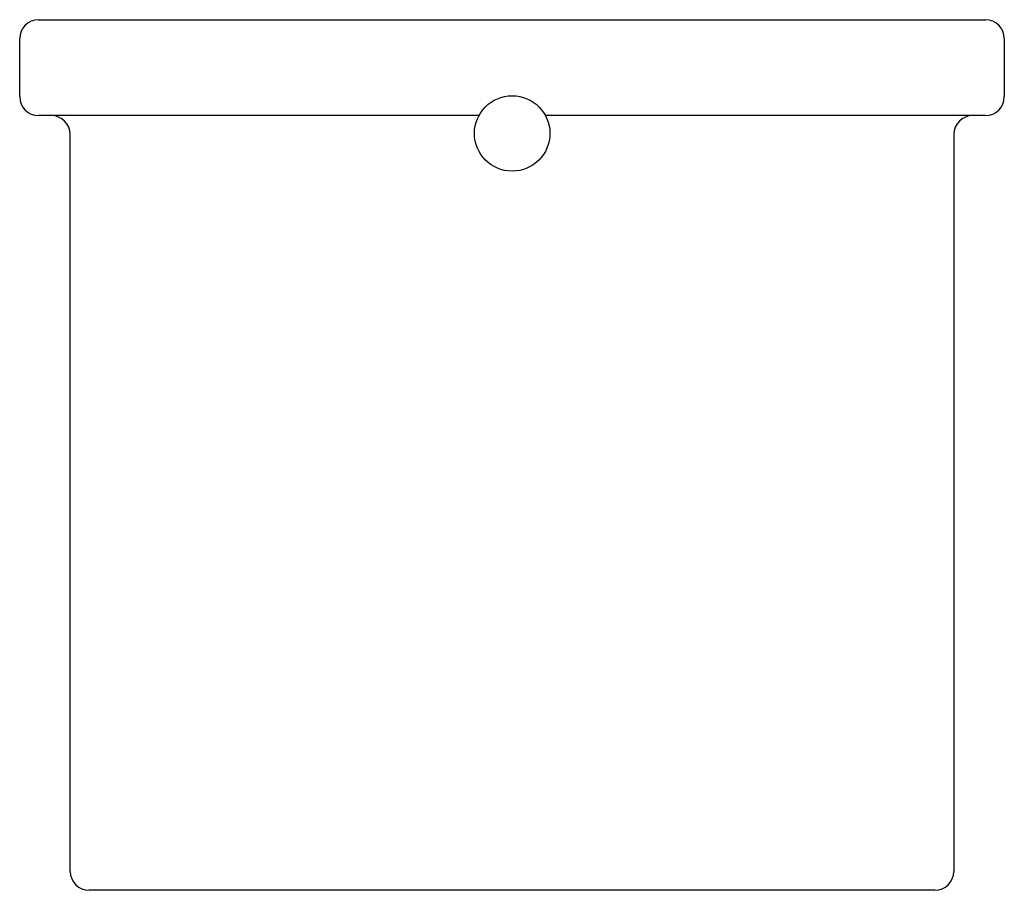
# Model space of a CAD drawing. Extents: x -0.195 to 0.195, y -0.307 to 0.038.
import ezdxf

# ---------------------------------------------------------------- set-up
doc = ezdxf.new("R2010")
doc.units = 0
doc.header["$MEASUREMENT"] = 0
doc.layers.add('BLOCKS', color=3, linetype='CONTINUOUS')

msp = doc.modelspace()

# ---------------------------------------------------------------- linework, layer by layer
at = {"layer": 'BLOCKS', "linetype": 'Continuous'}
for p, q in [((-0.18757, 0.038), (0.18743, 0.038)), ((-0.19507, 0.0075), (-0.19507, 0.0305)), ((0.19493, 0.0305), (0.19493, 0.0075)), ((-0.18257, 0), (-0.18757, 0)), ((-0.01316, 0), (-0.18257, 0)), ((0.18243, 0), (0.01316, 0)), ((0.18743, 0), (0.18243, 0)), ((-0.17507, -0.2995), (-0.17507, -0.0075)), ((0.17493, -0.0075), (0.17493, -0.2995)), ((0.16743, -0.307), (-0.16757, -0.307))]:
    msp.add_line(p, q, dxfattribs=at)
msp.add_circle((0, -0.00707), 0.01494, dxfattribs=at)
for centre, start, end in [((-0.18757, 0.0305), 90, 180), ((0.18743, 0.0305), 0, 90), ((-0.18757, 0.0075), 180, 270), ((0.18743, 0.0075), 270, 0), ((-0.18257, -0.0075), 0, 90), ((0.18243, -0.0075), 90, 180), ((-0.16757, -0.2995), 180, 270), ((0.16743, -0.2995), 270, 0)]:
    msp.add_arc(centre, 0.0075, start, end, dxfattribs=at)

doc.saveas('drawing.dxf')
